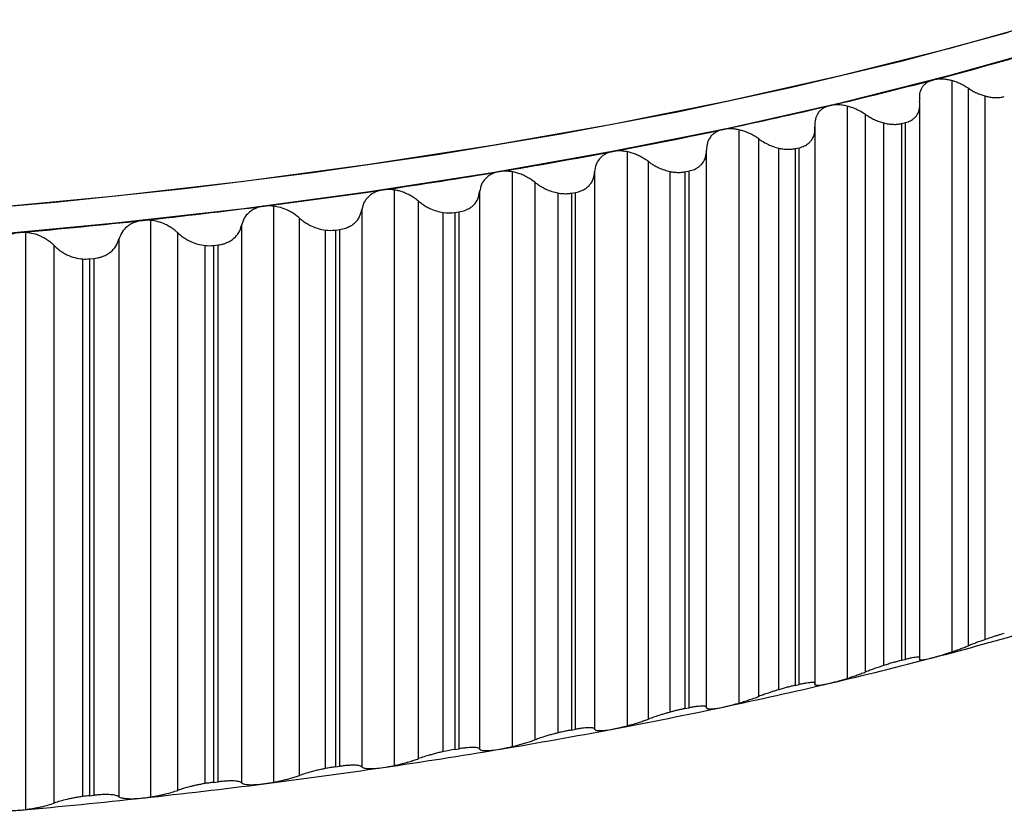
# Paper-space layout '_Dimétrica' of a CAD drawing. Header units: millimetres. Extents: x -40.5 to 42.3, y -20.2 to 56.9.
# Tile 6 of 8: x 9.2 to 22.9, y -20 to -8.8. Entities that reach past the tile are written whole.
import ezdxf

# ---------------------------------------------------------------- set-up
doc = ezdxf.new("R2010")
doc.units = ezdxf.units.MM

psp = doc.layouts.new('_Dimétrica')

# ---------------------------------------------------------------- linework, layer by layer
at = {"color": 7, "linetype": 'Continuous', "lineweight": 25}
for p, q in [((22.177, -9.695), (22.177, -17.62)), ((22.408, -17.535), (22.408, -9.801)), ((22.639, -17.45), (22.639, -9.907)), ((20.727, -10.048), (20.727, -17.988)), ((21.736, -17.737), (21.736, -9.997)), ((20.98, -17.899), (20.98, -10.165)), ((19.223, -10.377), (19.223, -18.33)), ((20.28, -18.081), (20.28, -10.341)), ((21.234, -17.809), (21.234, -10.282)), ((21.482, -10.289), (21.535, -10.276)), ((21.482, -10.289), (21.482, -17.737)), ((21.535, -17.724), (21.535, -10.276)), ((19.5, -18.238), (19.5, -10.504)), ((19.776, -18.145), (19.776, -10.631)), ((20.004, -10.637), (20.058, -10.625)), ((20.004, -10.637), (20.004, -18.085)), ((20.058, -18.073), (20.058, -10.625)), ((17.671, -10.681), (17.671, -18.646)), ((18.773, -18.399), (18.773, -10.66)), ((17.97, -18.552), (17.97, -10.818)), ((16.074, -10.959), (16.074, -18.935)), ((17.221, -10.959), (17.221, -18.693)), ((18.268, -18.457), (18.268, -10.956)), ((18.475, -10.959), (18.531, -10.948)), ((18.475, -10.959), (18.475, -18.407)), ((18.531, -18.396), (18.531, -10.948)), ((16.394, -18.84), (16.394, -11.106)), ((14.437, -11.211), (14.437, -19.197)), ((15.625, -11.234), (15.625, -18.968)), ((16.714, -18.743), (16.714, -11.254)), ((16.899, -11.256), (16.957, -11.245)), ((16.899, -11.256), (16.899, -18.704)), ((16.957, -18.694), (16.957, -11.245)), ((12.762, -11.436), (12.762, -19.43)), ((14.777, -19.101), (14.777, -11.367)), ((13.123, -19.335), (13.123, -11.601)), ((13.99, -11.482), (13.99, -19.216)), ((15.118, -19.004), (15.118, -11.524)), ((15.281, -11.525), (15.34, -11.516)), ((15.281, -11.525), (15.281, -18.974)), ((15.34, -18.964), (15.34, -11.516)), ((11.056, -11.633), (11.056, -19.633)), ((12.32, -11.703), (12.32, -19.437)), ((9.321, -11.801), (9.321, -19.808)), ((11.436, -19.541), (11.436, -11.807)), ((13.484, -19.239), (13.484, -11.768)), ((13.623, -11.768), (13.684, -11.759)), ((13.623, -11.768), (13.623, -19.216)), ((13.684, -19.207), (13.684, -11.759)), ((9.72, -19.718), (9.72, -11.984)), ((10.618, -11.895), (10.618, -19.629)), ((11.816, -19.446), (11.816, -11.982)), ((11.932, -11.982), (11.994, -11.974)), ((11.932, -11.982), (11.932, -19.43)), ((11.994, -19.423), (11.994, -11.974)), ((10.21, -12.167), (10.273, -12.161)), ((10.273, -19.609), (10.273, -12.161)), ((10.118, -19.626), (10.118, -12.168)), ((10.21, -12.167), (10.21, -19.615)), ((21.482, -17.737), (21.535, -17.724)), ((21.732, -17.712), (21.732, -17.72)), ((20.004, -18.085), (20.058, -18.073)), ((18.475, -18.407), (18.531, -18.396)), ((16.899, -18.704), (16.957, -18.694)), ((15.281, -18.974), (15.34, -18.964)), ((13.623, -19.216), (13.684, -19.207)), ((11.932, -19.43), (11.994, -19.423)), ((10.21, -19.615), (10.273, -19.609))]:
    psp.add_line(p, q, dxfattribs=at)
at = {"color": 7, "linetype": 'Continuous', "lineweight": 25, "flags": 128}
for points in [[(23.569, -8.849), (22.131, -9.253), (20.631, -9.63), (19.073, -9.98), (17.462, -10.303), (15.802, -10.596), (14.097, -10.86), (12.353, -11.094), (10.575, -11.296), (8.767, -11.467)], [(7.898, -11.537), (9.729, -11.38), (11.532, -11.192), (13.303, -10.971), (15.035, -10.72), (16.726, -10.438), (18.369, -10.126), (19.959, -9.786), (21.494, -9.418), (22.967, -9.023)], [(23.569, -9.226), (22.131, -9.63), (20.631, -10.007), (19.073, -10.358), (17.462, -10.68), (15.802, -10.974), (14.097, -11.237), (12.353, -11.471), (10.575, -11.673), (8.767, -11.844)]]:
    psp.add_lwpolyline(points, dxfattribs=at)
at = {"color": 7, "linetype": 'Continuous', "lineweight": 25}
for centre, radius, start, end in [((8.153, 42.975), 54.43, 284.6492, 286.151), ((6.727, 48.425), 60.064, 283.2443, 284.65064), ((5.433, 53.916), 65.704, 281.92086, 283.24551), ((4.282, 59.363), 71.273, 280.66719, 281.9219), ((3.279, 64.684), 76.687, 279.47315, 280.66809), ((2.425, 69.791), 81.865, 278.32994, 279.47394), ((1.72, 74.601), 86.726, 277.22981, 278.33065), ((1.156, 79.035), 91.196, 276.16587, 277.23044), ((0.725, 83.016), 95.2, 275.13195, 276.16645), ((0.414, 86.478), 98.676, 274.12241, 275.13248), ((8.153, 34.961), 54.43, 284.6492, 286.151), ((6.727, 40.411), 60.064, 283.2443, 284.65064), ((5.433, 45.902), 65.704, 281.92086, 283.24551), ((4.282, 51.35), 71.273, 280.66719, 281.9219), ((3.279, 56.67), 76.687, 279.47315, 280.66809), ((2.425, 61.777), 81.865, 278.32994, 279.47394), ((1.72, 66.587), 86.726, 277.22981, 278.33065), ((1.156, 71.021), 91.196, 276.16587, 277.23044), ((0.725, 75.002), 95.2, 275.13195, 276.16645), ((0.414, 78.464), 98.676, 274.12241, 275.13248)]:
    psp.add_arc(centre, radius, start, end, dxfattribs=at)
for points, knots in [([(21.919, -9.686), (21.902, -9.691), (21.868, -9.701), (21.825, -9.726), (21.788, -9.758), (21.752, -9.806), (21.724, -9.878), (21.729, -9.944), (21.732, -9.978)], [0, 0, 0, 0, 0.120692, 0.24373, 0.369847, 0.499724, 0.734336, 1, 1, 1, 1]), ([(22.177, -9.695), (22.158, -9.691), (22.121, -9.681), (22.065, -9.674), (22.013, -9.672), (21.963, -9.676), (21.934, -9.682), (21.919, -9.686)], [0, 0, 0, 0, 0.209509, 0.413495, 0.612699, 0.807919, 1, 1, 1, 1]), ([(22.408, -9.801), (22.388, -9.789), (22.35, -9.765), (22.291, -9.736), (22.234, -9.712), (22.196, -9.701), (22.177, -9.695)], [0, 0, 0, 0, 0.27248, 0.529708, 0.772064, 1, 1, 1, 1]), ([(22.408, -9.801), (22.427, -9.813), (22.463, -9.836), (22.521, -9.865), (22.579, -9.889), (22.619, -9.901), (22.639, -9.907)], [0, 0, 0, 0, 0.257978, 0.508445, 0.754648, 1, 1, 1, 1]), ([(22.639, -9.907), (22.654, -9.911), (22.686, -9.92), (22.733, -9.927), (22.787, -9.931), (22.847, -9.93), (22.887, -9.922), (22.907, -9.917)], [0, 0, 0, 0, 0.167051, 0.332615, 0.498513, 0.751612, 1, 1, 1, 1]), ([(20.488, -10.041), (20.47, -10.046), (20.435, -10.056), (20.39, -10.08), (20.35, -10.111), (20.31, -10.158), (20.277, -10.23), (20.278, -10.296), (20.278, -10.33)], [0, 0, 0, 0, 0.120692, 0.24373, 0.369847, 0.499724, 0.734336, 1, 1, 1, 1]), ([(20.727, -10.048), (20.705, -10.044), (20.662, -10.034), (20.6, -10.029), (20.541, -10.031), (20.506, -10.038), (20.488, -10.041)], [0, 0, 0, 0, 0.259218, 0.511421, 0.75789, 1, 1, 1, 1]), ([(20.98, -10.165), (20.959, -10.151), (20.917, -10.124), (20.852, -10.092), (20.789, -10.066), (20.747, -10.054), (20.727, -10.048)], [0, 0, 0, 0, 0.274097, 0.531784, 0.773553, 1, 1, 1, 1]), ([(21.535, -10.276), (21.547, -10.273), (21.571, -10.266), (21.604, -10.251), (21.638, -10.231), (21.672, -10.203), (21.71, -10.153), (21.739, -10.079), (21.734, -10.012), (21.732, -9.978)], [0, 0, 0, 0, 0.082854, 0.165928, 0.250145, 0.374251, 0.499637, 0.745109, 1, 1, 1, 1]), ([(20.98, -10.165), (21, -10.178), (21.04, -10.204), (21.104, -10.236), (21.168, -10.263), (21.212, -10.275), (21.234, -10.282)], [0, 0, 0, 0, 0.259137, 0.509452, 0.754981, 1, 1, 1, 1]), ([(19.005, -10.372), (18.987, -10.376), (18.951, -10.386), (18.903, -10.409), (18.861, -10.439), (18.817, -10.486), (18.779, -10.558), (18.775, -10.623), (18.773, -10.657)], [0, 0, 0, 0, 0.120692, 0.24373, 0.369847, 0.499724, 0.734336, 1, 1, 1, 1]), ([(19.223, -10.377), (19.204, -10.373), (19.165, -10.366), (19.109, -10.362), (19.055, -10.363), (19.022, -10.369), (19.005, -10.372)], [0, 0, 0, 0, 0.257574, 0.509369, 0.756463, 1, 1, 1, 1]), ([(19.5, -10.504), (19.481, -10.491), (19.445, -10.467), (19.388, -10.436), (19.332, -10.411), (19.277, -10.391), (19.241, -10.382), (19.223, -10.377)], [0, 0, 0, 0, 0.221886, 0.432501, 0.632146, 0.821173, 1, 1, 1, 1]), ([(20.058, -10.625), (20.071, -10.622), (20.096, -10.615), (20.13, -10.601), (20.167, -10.581), (20.203, -10.553), (20.245, -10.504), (20.279, -10.431), (20.279, -10.364), (20.278, -10.33)], [0, 0, 0, 0, 0.082854, 0.165928, 0.250145, 0.374251, 0.499637, 0.745109, 1, 1, 1, 1]), ([(21.234, -10.282), (21.256, -10.287), (21.299, -10.296), (21.363, -10.302), (21.426, -10.301), (21.464, -10.293), (21.482, -10.289)], [0, 0, 0, 0, 0.249414, 0.498023, 0.751191, 1, 1, 1, 1]), ([(19.5, -10.504), (19.521, -10.518), (19.563, -10.547), (19.632, -10.582), (19.703, -10.612), (19.752, -10.625), (19.776, -10.631)], [0, 0, 0, 0, 0.253141, 0.502448, 0.754148, 1, 1, 1, 1]), ([(18.531, -10.948), (18.544, -10.945), (18.57, -10.939), (18.606, -10.926), (18.644, -10.906), (18.683, -10.879), (18.729, -10.831), (18.768, -10.758), (18.772, -10.692), (18.773, -10.657)], [0, 0, 0, 0, 0.082854, 0.165928, 0.250146, 0.374251, 0.499638, 0.745109, 1, 1, 1, 1]), ([(19.776, -10.631), (19.796, -10.635), (19.835, -10.643), (19.894, -10.648), (19.951, -10.646), (19.986, -10.64), (20.004, -10.637)], [0, 0, 0, 0, 0.249332, 0.498049, 0.750899, 1, 1, 1, 1]), ([(17.475, -10.678), (17.456, -10.682), (17.419, -10.691), (17.368, -10.713), (17.324, -10.742), (17.276, -10.788), (17.233, -10.859), (17.225, -10.924), (17.221, -10.959)], [0, 0, 0, 0, 0.120692, 0.24373, 0.369847, 0.499724, 0.734336, 1, 1, 1, 1]), ([(17.671, -10.681), (17.654, -10.678), (17.619, -10.672), (17.569, -10.669), (17.52, -10.67), (17.49, -10.675), (17.475, -10.678)], [0, 0, 0, 0, 0.2560748, 0.507503, 0.7551696, 1, 1, 1, 1]), ([(17.97, -10.818), (17.95, -10.804), (17.912, -10.777), (17.85, -10.743), (17.789, -10.715), (17.73, -10.694), (17.69, -10.685), (17.671, -10.681)], [0, 0, 0, 0, 0.22306, 0.43418, 0.633734, 0.822165, 1, 1, 1, 1]), ([(17.97, -10.818), (17.984, -10.829), (18.014, -10.85), (18.061, -10.878), (18.119, -10.908), (18.188, -10.936), (18.242, -10.949), (18.268, -10.956)], [0, 0, 0, 0, 0.1696904, 0.336578, 0.5022351, 0.7540746, 1, 1, 1, 1]), ([(15.9, -10.957), (15.881, -10.961), (15.842, -10.969), (15.79, -10.991), (15.743, -11.019), (15.692, -11.065), (15.643, -11.135), (15.632, -11.2), (15.625, -11.234)], [0, 0, 0, 0, 0.120692, 0.24373, 0.369847, 0.499724, 0.734335, 1, 1, 1, 1]), ([(16.074, -10.959), (16.054, -10.956), (16.014, -10.951), (15.955, -10.95), (15.918, -10.955), (15.9, -10.957)], [0, 0, 0, 0, 0.338798, 0.671567, 1, 1, 1, 1]), ([(16.394, -11.106), (16.373, -11.09), (16.333, -11.06), (16.267, -11.023), (16.202, -10.994), (16.137, -10.972), (16.095, -10.963), (16.074, -10.959)], [0, 0, 0, 0, 0.224127, 0.4356856, 0.6351345, 0.823021, 1, 1, 1, 1]), ([(16.957, -11.245), (16.97, -11.243), (16.997, -11.237), (17.034, -11.224), (17.074, -11.206), (17.115, -11.179), (17.165, -11.132), (17.21, -11.06), (17.217, -10.993), (17.221, -10.959)], [0, 0, 0, 0, 0.082854, 0.165928, 0.250146, 0.374251, 0.499638, 0.745109, 1, 1, 1, 1]), ([(18.268, -10.956), (18.286, -10.959), (18.322, -10.965), (18.375, -10.969), (18.427, -10.967), (18.459, -10.962), (18.475, -10.959)], [0, 0, 0, 0, 0.254907, 0.503979, 0.75104, 1, 1, 1, 1]), ([(14.437, -11.211), (14.411, -11.208), (14.359, -11.202), (14.31, -11.208), (14.285, -11.21)], [0, 0, 0, 0, 0.504361, 1, 1, 1, 1]), ([(16.394, -11.106), (16.41, -11.118), (16.441, -11.141), (16.491, -11.172), (16.553, -11.204), (16.627, -11.234), (16.685, -11.247), (16.714, -11.254)], [0, 0, 0, 0, 0.1699363, 0.3365209, 0.5015897, 0.7536395, 1, 1, 1, 1]), ([(14.285, -11.21), (14.266, -11.214), (14.226, -11.221), (14.171, -11.242), (14.122, -11.27), (14.067, -11.314), (14.014, -11.383), (13.999, -11.448), (13.99, -11.482)], [0, 0, 0, 0, 0.120692, 0.24373, 0.369847, 0.499724, 0.734335, 1, 1, 1, 1]), ([(14.777, -11.367), (14.759, -11.353), (14.724, -11.325), (14.666, -11.29), (14.608, -11.26), (14.55, -11.238), (14.493, -11.221), (14.455, -11.214), (14.437, -11.211)], [0, 0, 0, 0, 0.188499, 0.367802, 0.538216, 0.700098, 0.853864, 1, 1, 1, 1]), ([(15.34, -11.516), (15.353, -11.514), (15.381, -11.508), (15.419, -11.496), (15.461, -11.478), (15.505, -11.453), (15.558, -11.406), (15.608, -11.335), (15.619, -11.268), (15.625, -11.234)], [0, 0, 0, 0, 0.082854, 0.165928, 0.250146, 0.374251, 0.499638, 0.745109, 1, 1, 1, 1]), ([(16.714, -11.254), (16.736, -11.257), (16.778, -11.263), (16.841, -11.264), (16.88, -11.258), (16.899, -11.256)], [0, 0, 0, 0, 0.337347, 0.66827, 1, 1, 1, 1]), ([(12.634, -11.436), (12.614, -11.439), (12.574, -11.446), (12.517, -11.466), (12.465, -11.493), (12.408, -11.536), (12.35, -11.604), (12.33, -11.669), (12.32, -11.703)], [0, 0, 0, 0, 0.120692, 0.24373, 0.369847, 0.499724, 0.734335, 1, 1, 1, 1]), ([(12.762, -11.436), (12.741, -11.434), (12.697, -11.43), (12.655, -11.434), (12.634, -11.436)], [0, 0, 0, 0, 0.503091, 1, 1, 1, 1]), ([(13.123, -11.601), (13.106, -11.586), (13.072, -11.558), (13.016, -11.521), (12.947, -11.485), (12.862, -11.452), (12.795, -11.441), (12.762, -11.436)], [0, 0, 0, 0, 0.178234, 0.345087, 0.500834, 0.758001, 1, 1, 1, 1]), ([(14.777, -11.367), (14.794, -11.38), (14.826, -11.406), (14.879, -11.439), (14.945, -11.474), (15.025, -11.506), (15.087, -11.518), (15.118, -11.524)], [0, 0, 0, 0, 0.170019, 0.336498, 0.501566, 0.753886, 1, 1, 1, 1]), ([(13.123, -11.601), (13.14, -11.615), (13.173, -11.643), (13.229, -11.679), (13.298, -11.716), (13.384, -11.75), (13.451, -11.762), (13.484, -11.768)], [0, 0, 0, 0, 0.170225, 0.336331, 0.500762, 0.753668, 1, 1, 1, 1]), ([(13.684, -11.759), (13.698, -11.757), (13.726, -11.752), (13.766, -11.741), (13.809, -11.724), (13.855, -11.699), (13.912, -11.653), (13.966, -11.583), (13.982, -11.516), (13.99, -11.482)], [0, 0, 0, 0, 0.082854, 0.165929, 0.250146, 0.374251, 0.499638, 0.745109, 1, 1, 1, 1]), ([(10.952, -11.633), (10.931, -11.636), (10.889, -11.642), (10.831, -11.661), (10.777, -11.687), (10.717, -11.73), (10.654, -11.797), (10.631, -11.861), (10.618, -11.895)], [0, 0, 0, 0, 0.120692, 0.24373, 0.369847, 0.499724, 0.734335, 1, 1, 1, 1]), ([(11.436, -11.807), (11.418, -11.791), (11.383, -11.76), (11.325, -11.721), (11.252, -11.682), (11.162, -11.648), (11.091, -11.638), (11.056, -11.633)], [0, 0, 0, 0, 0.1788256, 0.345716, 0.5009944, 0.7579879, 1, 1, 1, 1]), ([(11.994, -11.974), (12.008, -11.972), (12.037, -11.968), (12.078, -11.957), (12.123, -11.941), (12.17, -11.917), (12.23, -11.872), (12.29, -11.803), (12.31, -11.737), (12.32, -11.703)], [0, 0, 0, 0, 0.082854, 0.165929, 0.250146, 0.374251, 0.499638, 0.745109, 1, 1, 1, 1]), ([(9.241, -11.803), (9.22, -11.805), (9.178, -11.811), (9.118, -11.828), (9.062, -11.854), (8.999, -11.895), (8.932, -11.961), (8.904, -12.025), (8.89, -12.059)], [0, 0, 0, 0, 0.120692, 0.24373, 0.369847, 0.499724, 0.734335, 1, 1, 1, 1]), ([(9.72, -11.984), (9.706, -11.971), (9.679, -11.945), (9.635, -11.912), (9.589, -11.883), (9.524, -11.848), (9.435, -11.815), (9.358, -11.806), (9.321, -11.801)], [0, 0, 0, 0, 0.135751, 0.264437, 0.386203, 0.501223, 0.757922, 1, 1, 1, 1]), ([(11.436, -11.807), (11.453, -11.822), (11.487, -11.852), (11.545, -11.891), (11.618, -11.931), (11.709, -11.966), (11.781, -11.977), (11.816, -11.982)], [0, 0, 0, 0, 0.1705245, 0.3365459, 0.5008525, 0.7537799, 1, 1, 1, 1]), ([(9.72, -11.984), (9.737, -12), (9.772, -12.033), (9.832, -12.075), (9.908, -12.117), (10.004, -12.154), (10.081, -12.164), (10.118, -12.168)], [0, 0, 0, 0, 0.170816, 0.336731, 0.500904, 0.753827, 1, 1, 1, 1]), ([(10.273, -12.161), (10.288, -12.159), (10.317, -12.156), (10.359, -12.145), (10.405, -12.13), (10.454, -12.106), (10.518, -12.063), (10.582, -11.994), (10.606, -11.929), (10.618, -11.895)], [0, 0, 0, 0, 0.082854, 0.165929, 0.250146, 0.374251, 0.499638, 0.745109, 1, 1, 1, 1]), ([(22.639, -17.45), (22.619, -17.457), (22.579, -17.471), (22.521, -17.492), (22.463, -17.514), (22.427, -17.528), (22.408, -17.535)], [0, 0, 0, 0, 0.245352, 0.491555, 0.742022, 1, 1, 1, 1]), ([(22.907, -17.365), (22.894, -17.369), (22.868, -17.376), (22.824, -17.389), (22.772, -17.405), (22.71, -17.426), (22.662, -17.442), (22.639, -17.45)], [0, 0, 0, 0, 0.165587, 0.331482, 0.499829, 0.748288, 1, 1, 1, 1]), ([(21.919, -17.699), (21.934, -17.695), (21.963, -17.687), (22.013, -17.673), (22.065, -17.657), (22.121, -17.639), (22.158, -17.627), (22.177, -17.62)], [0, 0, 0, 0, 0.192081, 0.387301, 0.586505, 0.790491, 1, 1, 1, 1]), ([(22.177, -17.62), (22.196, -17.614), (22.234, -17.601), (22.291, -17.58), (22.35, -17.558), (22.388, -17.543), (22.408, -17.535)], [0, 0, 0, 0, 0.227936, 0.470292, 0.72752, 1, 1, 1, 1]), ([(21.482, -17.737), (21.464, -17.742), (21.426, -17.752), (21.364, -17.769), (21.299, -17.788), (21.256, -17.802), (21.234, -17.809)], [0, 0, 0, 0, 0.248781, 0.500623, 0.749109, 1, 1, 1, 1]), ([(21.732, -17.712), (21.734, -17.709), (21.738, -17.703), (21.733, -17.697), (21.721, -17.694), (21.701, -17.693), (21.672, -17.696), (21.634, -17.702), (21.589, -17.711), (21.553, -17.72), (21.535, -17.724)], [0, 0, 0, 0, 0.129351, 0.25442, 0.37715, 0.499598, 0.624418, 0.748827, 0.875523, 1, 1, 1, 1]), ([(21.732, -17.727), (21.735, -17.728), (21.741, -17.73), (21.768, -17.731), (21.819, -17.724), (21.886, -17.707), (21.919, -17.699)], [0, 0, 0, 0, 0.165129, 0.320046, 0.668378, 1, 1, 1, 1]), ([(20.727, -17.988), (20.747, -17.981), (20.789, -17.968), (20.852, -17.946), (20.917, -17.923), (20.959, -17.907), (20.98, -17.899)], [0, 0, 0, 0, 0.226447, 0.468216, 0.725903, 1, 1, 1, 1]), ([(21.234, -17.809), (21.212, -17.816), (21.168, -17.831), (21.104, -17.853), (21.04, -17.876), (21, -17.891), (20.98, -17.899)], [0, 0, 0, 0, 0.245019, 0.490548, 0.740863, 1, 1, 1, 1]), ([(20.488, -18.055), (20.506, -18.05), (20.541, -18.042), (20.6, -18.026), (20.662, -18.008), (20.705, -17.995), (20.727, -17.988)], [0, 0, 0, 0, 0.24211, 0.488579, 0.740782, 1, 1, 1, 1]), ([(19.776, -18.145), (19.76, -18.15), (19.727, -18.16), (19.679, -18.175), (19.624, -18.193), (19.562, -18.214), (19.521, -18.23), (19.5, -18.238)], [0, 0, 0, 0, 0.163505, 0.32904, 0.498253, 0.747427, 1, 1, 1, 1]), ([(20.004, -18.085), (19.986, -18.089), (19.952, -18.097), (19.895, -18.111), (19.836, -18.127), (19.796, -18.139), (19.776, -18.145)], [0, 0, 0, 0, 0.248753, 0.495125, 0.743969, 1, 1, 1, 1]), ([(20.278, -18.064), (20.279, -18.061), (20.281, -18.055), (20.274, -18.049), (20.258, -18.045), (20.235, -18.045), (20.203, -18.047), (20.162, -18.052), (20.114, -18.061), (20.077, -18.069), (20.058, -18.073)], [0, 0, 0, 0, 0.129351, 0.25442, 0.37715, 0.499598, 0.624418, 0.748827, 0.875523, 1, 1, 1, 1]), ([(20.278, -18.064), (20.277, -18.067), (20.275, -18.074), (20.283, -18.079), (20.298, -18.083), (20.328, -18.083), (20.384, -18.077), (20.454, -18.062), (20.488, -18.055)], [0, 0, 0, 0, 0.136966, 0.265945, 0.387159, 0.500876, 0.756571, 1, 1, 1, 1]), ([(19.223, -18.33), (19.245, -18.324), (19.291, -18.31), (19.361, -18.287), (19.432, -18.263), (19.477, -18.247), (19.5, -18.238)], [0, 0, 0, 0, 0.22511, 0.466327, 0.724415, 1, 1, 1, 1]), ([(18.475, -18.407), (18.459, -18.411), (18.427, -18.417), (18.375, -18.429), (18.322, -18.442), (18.286, -18.452), (18.268, -18.457)], [0, 0, 0, 0, 0.24896, 0.496021, 0.745093, 1, 1, 1, 1]), ([(18.773, -18.391), (18.773, -18.388), (18.773, -18.382), (18.762, -18.376), (18.744, -18.372), (18.718, -18.371), (18.683, -18.373), (18.639, -18.378), (18.589, -18.385), (18.55, -18.393), (18.531, -18.396)], [0, 0, 0, 0, 0.129351, 0.25442, 0.37715, 0.499598, 0.624418, 0.748827, 0.875523, 1, 1, 1, 1]), ([(18.773, -18.391), (18.773, -18.395), (18.774, -18.401), (18.785, -18.407), (18.802, -18.41), (18.836, -18.412), (18.897, -18.407), (18.97, -18.393), (19.005, -18.386)], [0, 0, 0, 0, 0.136966, 0.265945, 0.387159, 0.500876, 0.756571, 1, 1, 1, 1]), ([(19.005, -18.386), (19.022, -18.382), (19.055, -18.375), (19.109, -18.362), (19.165, -18.347), (19.204, -18.336), (19.223, -18.33)], [0, 0, 0, 0, 0.243537, 0.490631, 0.742426, 1, 1, 1, 1]), ([(17.671, -18.646), (17.69, -18.641), (17.73, -18.63), (17.789, -18.613), (17.85, -18.594), (17.912, -18.573), (17.95, -18.559), (17.97, -18.552)], [0, 0, 0, 0, 0.177835, 0.366266, 0.56582, 0.77694, 1, 1, 1, 1]), ([(18.268, -18.457), (18.251, -18.462), (18.215, -18.471), (18.163, -18.487), (18.103, -18.506), (18.036, -18.528), (17.992, -18.544), (17.97, -18.552)], [0, 0, 0, 0, 0.16316, 0.328485, 0.497975, 0.747259, 1, 1, 1, 1]), ([(16.899, -18.704), (16.88, -18.707), (16.841, -18.715), (16.778, -18.728), (16.736, -18.738), (16.714, -18.743)], [0, 0, 0, 0, 0.33173, 0.662653, 1, 1, 1, 1]), ([(17.221, -18.693), (17.22, -18.69), (17.218, -18.684), (17.204, -18.677), (17.183, -18.673), (17.153, -18.672), (17.116, -18.673), (17.069, -18.677), (17.017, -18.683), (16.977, -18.69), (16.957, -18.694)], [0, 0, 0, 0, 0.129351, 0.25442, 0.37715, 0.499598, 0.624418, 0.748827, 0.875523, 1, 1, 1, 1]), ([(17.221, -18.693), (17.222, -18.696), (17.225, -18.702), (17.239, -18.709), (17.26, -18.712), (17.297, -18.714), (17.363, -18.71), (17.438, -18.698), (17.475, -18.691)], [0, 0, 0, 0, 0.136966, 0.265945, 0.387159, 0.500876, 0.756571, 1, 1, 1, 1]), ([(17.475, -18.691), (17.49, -18.688), (17.52, -18.682), (17.569, -18.672), (17.619, -18.66), (17.654, -18.651), (17.671, -18.646)], [0, 0, 0, 0, 0.24483, 0.492497, 0.743925, 1, 1, 1, 1]), ([(16.074, -18.935), (16.095, -18.93), (16.137, -18.92), (16.202, -18.902), (16.267, -18.883), (16.333, -18.862), (16.373, -18.847), (16.394, -18.84)], [0, 0, 0, 0, 0.176979, 0.364866, 0.564314, 0.775873, 1, 1, 1, 1]), ([(16.714, -18.743), (16.695, -18.748), (16.657, -18.758), (16.6, -18.773), (16.535, -18.792), (16.464, -18.815), (16.418, -18.831), (16.394, -18.84)], [0, 0, 0, 0, 0.1630903, 0.3282992, 0.498024, 0.7471054, 1, 1, 1, 1]), ([(15.625, -18.968), (15.623, -18.965), (15.619, -18.959), (15.602, -18.952), (15.578, -18.948), (15.545, -18.946), (15.505, -18.946), (15.456, -18.949), (15.402, -18.955), (15.36, -18.961), (15.34, -18.964)], [0, 0, 0, 0, 0.129351, 0.25442, 0.37715, 0.499598, 0.624418, 0.748827, 0.875523, 1, 1, 1, 1]), ([(15.625, -18.968), (15.628, -18.971), (15.632, -18.978), (15.65, -18.984), (15.673, -18.988), (15.714, -18.991), (15.784, -18.988), (15.862, -18.977), (15.9, -18.971)], [0, 0, 0, 0, 0.136966, 0.265945, 0.387159, 0.500876, 0.756571, 1, 1, 1, 1]), ([(15.9, -18.971), (15.918, -18.968), (15.955, -18.961), (16.014, -18.949), (16.054, -18.94), (16.074, -18.935)], [0, 0, 0, 0, 0.3284334, 0.6612019, 1, 1, 1, 1]), ([(14.437, -19.197), (14.459, -19.192), (14.504, -19.182), (14.574, -19.164), (14.644, -19.145), (14.714, -19.123), (14.756, -19.109), (14.777, -19.101)], [0, 0, 0, 0, 0.176261, 0.363654, 0.562983, 0.774914, 1, 1, 1, 1]), ([(15.118, -19.004), (15.098, -19.009), (15.056, -19.018), (14.995, -19.034), (14.926, -19.053), (14.85, -19.075), (14.802, -19.092), (14.777, -19.101)], [0, 0, 0, 0, 0.1632905, 0.3284769, 0.4984062, 0.7469861, 1, 1, 1, 1]), ([(13.484, -19.239), (13.462, -19.243), (13.418, -19.252), (13.352, -19.267), (13.279, -19.286), (13.199, -19.309), (13.149, -19.326), (13.123, -19.335)], [0, 0, 0, 0, 0.1632883, 0.328361, 0.4985576, 0.7469526, 1, 1, 1, 1]), ([(13.623, -19.216), (13.601, -19.219), (13.555, -19.226), (13.508, -19.234), (13.484, -19.239)], [0, 0, 0, 0, 0.498222, 1, 1, 1, 1]), ([(13.99, -19.216), (13.987, -19.213), (13.98, -19.207), (13.96, -19.2), (13.933, -19.195), (13.898, -19.192), (13.855, -19.192), (13.804, -19.195), (13.747, -19.199), (13.705, -19.205), (13.684, -19.207)], [0, 0, 0, 0, 0.129351, 0.25442, 0.37715, 0.499598, 0.624418, 0.748826, 0.875523, 1, 1, 1, 1]), ([(13.99, -19.216), (13.994, -19.22), (14, -19.226), (14.021, -19.233), (14.047, -19.237), (14.092, -19.241), (14.166, -19.239), (14.246, -19.229), (14.285, -19.224)], [0, 0, 0, 0, 0.136966, 0.265945, 0.387159, 0.500876, 0.756571, 1, 1, 1, 1]), ([(12.762, -19.43), (12.782, -19.426), (12.822, -19.418), (12.883, -19.404), (12.945, -19.389), (13.007, -19.372), (13.068, -19.354), (13.105, -19.341), (13.123, -19.335)], [0, 0, 0, 0, 0.14565, 0.299005, 0.460651, 0.631091, 0.810752, 1, 1, 1, 1]), ([(11.056, -19.633), (11.073, -19.631), (11.108, -19.625), (11.16, -19.615), (11.213, -19.604), (11.279, -19.588), (11.358, -19.567), (11.409, -19.55), (11.436, -19.541)], [0, 0, 0, 0, 0.119585, 0.242556, 0.369302, 0.500176, 0.736856, 1, 1, 1, 1]), ([(11.816, -19.446), (11.798, -19.449), (11.763, -19.455), (11.71, -19.466), (11.658, -19.477), (11.592, -19.493), (11.513, -19.514), (11.462, -19.532), (11.436, -19.541)], [0, 0, 0, 0, 0.123319, 0.246674, 0.37174, 0.500126, 0.746504, 1, 1, 1, 1]), ([(11.932, -19.43), (11.913, -19.432), (11.875, -19.437), (11.836, -19.443), (11.816, -19.446)], [0, 0, 0, 0, 0.49878, 1, 1, 1, 1]), ([(12.32, -19.437), (12.315, -19.434), (12.307, -19.427), (12.284, -19.42), (12.254, -19.414), (12.216, -19.411), (12.17, -19.41), (12.117, -19.412), (12.058, -19.416), (12.015, -19.42), (11.994, -19.423)], [0, 0, 0, 0, 0.129351, 0.25442, 0.37715, 0.499598, 0.624418, 0.748826, 0.875523, 1, 1, 1, 1]), ([(12.32, -19.437), (12.324, -19.44), (12.333, -19.447), (12.357, -19.454), (12.386, -19.459), (12.434, -19.463), (12.512, -19.463), (12.594, -19.454), (12.634, -19.45)], [0, 0, 0, 0, 0.136966, 0.265945, 0.387159, 0.500876, 0.756571, 1, 1, 1, 1]), ([(12.634, -19.45), (12.655, -19.447), (12.697, -19.441), (12.741, -19.433), (12.762, -19.43)], [0, 0, 0, 0, 0.496909, 1, 1, 1, 1]), ([(10.118, -19.626), (10.1, -19.629), (10.062, -19.634), (10.006, -19.644), (9.951, -19.655), (9.881, -19.67), (9.798, -19.691), (9.746, -19.709), (9.72, -19.718)], [0, 0, 0, 0, 0.123412, 0.24662, 0.371551, 0.500055, 0.746225, 1, 1, 1, 1]), ([(10.618, -19.629), (10.613, -19.626), (10.602, -19.619), (10.576, -19.611), (10.543, -19.605), (10.503, -19.602), (10.455, -19.6), (10.4, -19.6), (10.339, -19.603), (10.295, -19.607), (10.273, -19.609)], [0, 0, 0, 0, 0.129351, 0.25442, 0.37715, 0.499598, 0.624418, 0.748826, 0.875523, 1, 1, 1, 1]), ([(10.618, -19.629), (10.624, -19.633), (10.635, -19.639), (10.661, -19.647), (10.693, -19.652), (10.745, -19.657), (10.827, -19.658), (10.911, -19.651), (10.952, -19.647)], [0, 0, 0, 0, 0.136966, 0.265945, 0.387159, 0.500876, 0.756571, 1, 1, 1, 1]), ([(8.89, -19.793), (8.896, -19.796), (8.909, -19.803), (8.939, -19.811), (8.973, -19.817), (9.028, -19.823), (9.114, -19.825), (9.199, -19.819), (9.241, -19.816)], [0, 0, 0, 0, 0.136966, 0.265945, 0.387159, 0.500876, 0.756571, 1, 1, 1, 1]), ([(9.321, -19.808), (9.34, -19.805), (9.377, -19.8), (9.432, -19.791), (9.488, -19.78), (9.557, -19.766), (9.64, -19.745), (9.692, -19.727), (9.72, -19.718)], [0, 0, 0, 0, 0.119734, 0.242695, 0.369341, 0.500092, 0.736243, 1, 1, 1, 1])]:
    psp.add_open_spline(points, degree=3, knots=knots, dxfattribs=at)
for points in [[(15.118, -11.524), (15.174, -11.533), (15.229, -11.533), (15.281, -11.525)], [(11.056, -11.633), (11.021, -11.629), (10.986, -11.63), (10.952, -11.633)], [(9.321, -11.801), (9.294, -11.8), (9.268, -11.8), (9.241, -11.803)], [(13.484, -11.768), (13.531, -11.774), (13.578, -11.774), (13.623, -11.768)], [(11.816, -11.982), (11.855, -11.986), (11.894, -11.986), (11.932, -11.982)], [(10.118, -12.168), (10.149, -12.171), (10.18, -12.17), (10.21, -12.167)], [(15.281, -18.974), (15.229, -18.982), (15.174, -18.992), (15.118, -19.004)], [(14.285, -19.224), (14.334, -19.217), (14.385, -19.208), (14.437, -19.197)], [(10.21, -19.615), (10.18, -19.618), (10.149, -19.622), (10.118, -19.626)], [(10.952, -19.647), (10.986, -19.643), (11.021, -19.639), (11.056, -19.633)], [(9.241, -19.816), (9.268, -19.814), (9.294, -19.811), (9.321, -19.808)]]:
    psp.add_open_spline(points, degree=3, dxfattribs=at)

doc.saveas('drawing.dxf')
